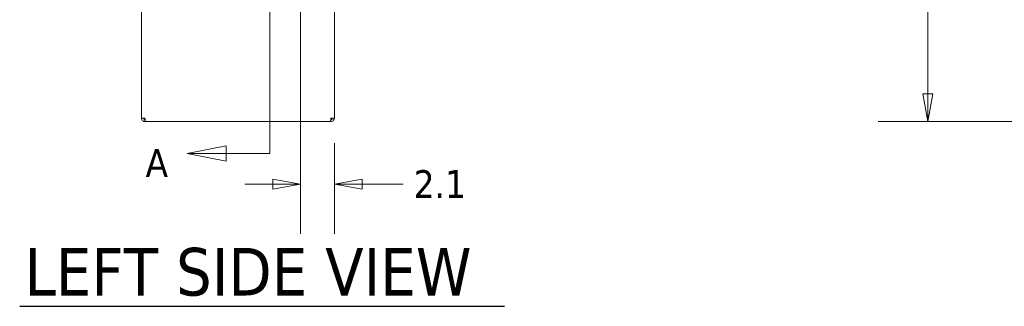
# Model space of a CAD drawing. Header units: inches. Extents: x 15 to 411, y 12 to 253.
# Tile 1 of 88: x 20 to 82, y 100 to 118. Entities that reach past the tile are written whole.
import ezdxf

# ---------------------------------------------------------------- set-up
doc = ezdxf.new("R2010")
doc.units = ezdxf.units.IN
doc.header["$LTSCALE"] = 25
doc.header["$MEASUREMENT"] = 0
doc.layers.get('0').update_dxf_attribs({"lineweight": 0})
for name, color, linetype, lineweight in [('Dimension (ANSI)', 7, 'Continuous', 5), ('Section Line (ANSI)', 7, 'Continuous', 5), ('Symbol (ANSI)', 7, 'Continuous', 5), ('Visible (ANSI)', 7, 'Continuous', 5)]:
    doc.layers.add(name, color=color, linetype=linetype, lineweight=lineweight)
doc.styles.add('Note Text (ANSI)', font='tahoma.ttf')
doc.styles.add('ROMANS', font='tahoma.ttf')
doc.styles.add('Text Style168', font='tahoma.ttf')
doc.dimstyles.new('Default (ANSI)', dxfattribs={"dimscale": 25, "dimtxt": 0.07, "dimasz": 0.07, "dimexe": 0.125, "dimexo": 0.0625, "dimgap": 0.031496, "dimtad": 0, "dimtih": 1, "dimtoh": 1, "dimrnd": 1e-08, "dimzin": 0, "dimdsep": 46, "dimtxsty": 'ROMANS', "dimblk": 'Filled-1', "dimcen": 0.09, "dimdle": 0.393701, "dimclrd": 256, "dimclre": 256, "dimclrt": 256, "dimadec": 0, "dimazin": 0, "dimtfac": 0.928571, "dimtofl": 0, "dimtmove": 0, "dimatfit": 3, "dimfxl": 0, "dimtolj": 1, "dimtzin": 0, "dimlwd": -1, "dimlwe": -1, "dimarcsym": 0})

# ---------------------------------------------------------------- blocks, each defined once
blk = doc.blocks.new('Filled-1')
at = {"color": 0}
for p, q in [((0, 0), (-1, 0.179)), ((-1, 0.179), (-1, -0.179)), ((-1, 0), (0, 0)), ((-1, -0.179), (0, 0))]:
    blk.add_line(p, q, dxfattribs=at)
at = {"color": 0, "flags": 128}
blk.add_lwpolyline([(-1, -0.179), (0, 0)], dxfattribs=at)
at = {"color": 0}
blk.add_solid([(-1, -0.179), (0, 0), (-1, 0.179), (-1, -0.179)], dxfattribs=at)
blk = doc.blocks.new('*D5')
at = {"layer": 'Defpoints', "color": 0}
for p in [(77.534, 199.077), (103.094, 199.077), (103.201, 111.952)]:
    blk.add_point(p, dxfattribs=at)
at = {"layer": 'Dimension (ANSI)'}
for p, q in [((101.531, 199.077), (74.409, 199.077)), ((77.534, 197.327), (77.534, 148.969)), ((77.534, 113.702), (77.534, 139.63)), ((101.638, 111.952), (74.409, 111.952))]:
    blk.add_line(p, q, dxfattribs=at)
at = {"layer": 'Dimension (ANSI)', "xscale": 1.75000000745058, "yscale": 1.75000000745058, "zscale": 1.75000000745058}
for p, rotation in [((77.534, 199.077), 90), ((77.534, 111.952), 270)]:
    blk.add_blockref('Filled-1', p, dxfattribs=dict(at, rotation=rotation))
at = {"layer": 'Dimension (ANSI)', "insert": (77.534, 144.299), "char_height": 1.75, "attachment_point": 5, "style": 'ROMANS'}
blk.add_mtext('\\A1;\\fTahoma|b0|i0;\\H1.7500;(87.12)\\P\\fTahoma|b0|i0;\\H1.7500;TOTAL\\P\\fTahoma|b0|i0;\\H1.7500;HEIGHT', dxfattribs=at)
blk = doc.blocks.new('*D17')
at = {"layer": 'Defpoints', "color": 0}
for p in [(38.094, 130.086), (40.219, 112.171), (38.094, 108.024)]:
    blk.add_point(p, dxfattribs=at)
at = {"layer": 'Dimension (ANSI)'}
for p, q in [((38.094, 128.523), (38.094, 104.899)), ((40.219, 110.608), (40.219, 104.899)), ((36.344, 108.024), (34.594, 108.024)), ((41.969, 108.024), (44.543, 108.024))]:
    blk.add_line(p, q, dxfattribs=at)
at = {"layer": 'Dimension (ANSI)', "xscale": 1.75000000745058, "yscale": 1.75000000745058, "zscale": 1.75000000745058}
blk.add_blockref('Filled-1', (38.094, 108.024), dxfattribs=at)
at = {"layer": 'Dimension (ANSI)', "xscale": 1.75000000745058, "yscale": 1.75000000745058, "zscale": 1.75000000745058, "rotation": 180}
blk.add_blockref('Filled-1', (40.219, 108.024), dxfattribs=at)
at = {"layer": 'Dimension (ANSI)', "insert": (46.847, 108.024), "char_height": 1.75, "attachment_point": 5, "style": 'ROMANS'}
blk.add_mtext('\\A1;2.1', dxfattribs=at)
blk = doc.blocks.new('2dTransSection1')
at = {"layer": 'Section Line (ANSI)', "linetype": 'Continuous'}
for p, q in [((1.4466, 8.1231), (1.4466, 4.3981)), ((1.3368, 4.4176), (1.2388, 4.3981)), ((1.3368, 4.3786), (1.3368, 4.4176)), ((1.4466, 4.414), (1.4466, 4.3981)), ((1.3368, 4.3981), (1.2388, 4.3981)), ((1.2388, 4.3981), (1.3368, 4.3786)), ((1.4466, 4.3981), (1.3368, 4.3981))]:
    blk.add_line(p, q, dxfattribs=at)
at = {"layer": 'Section Line (ANSI)', "linetype": 'Continuous', "flags": 128}
blk.add_lwpolyline([(1.3368, 4.4176), (1.2388, 4.3981)], dxfattribs=at)
at = {"layer": 'Section Line (ANSI)'}
blk.add_solid([(1.3368, 4.4176), (1.2388, 4.3981), (1.3368, 4.3786), (1.3368, 4.4176)], dxfattribs=at)
at = {"layer": 'Section Line (ANSI)', "insert": (1.134, 4.339), "char_height": 0.07, "attachment_point": 7, "style": 'Note Text (ANSI)'}
blk.add_mtext('A', dxfattribs=at)

msp = doc.modelspace()

# ---------------------------------------------------------------- linework, layer by layer
at = {"layer": 'Symbol (ANSI)', "lineweight": 30}
msp.add_line((20.4348, 100.32664), (50.92345, 100.32664), dxfattribs=at)
at = {"layer": 'Visible (ANSI)'}
for p, q in [((28.09351, 112.17064), (28.09351, 126.73314)), ((40.21851, 126.73314), (40.21851, 112.17064)), ((28.31226, 112.17064), (28.09351, 112.17064)), ((28.31226, 112.07689), (28.31849, 112.07689)), ((28.31226, 112.07689), (28.31226, 111.95189)), ((39.99976, 112.07689), (39.99353, 112.07689)), ((40.21851, 112.17064), (39.99976, 112.17064)), ((39.99976, 112.07689), (39.99976, 111.95189)), ((28.31226, 111.95189), (28.33435, 111.95189)), ((39.97766, 111.95189), (28.33435, 111.95189)), ((39.97766, 111.95189), (39.99976, 111.95189))]:
    msp.add_line(p, q, dxfattribs=at)
for points, knots in [([(28.09351, 112.17064), (28.09351, 112.10413), (28.12576, 112.03837), (28.17835, 111.99766), (28.21633, 111.96826), (28.26422, 111.95189), (28.31226, 111.95189)], [0, 0, 0, 0, 0.91202272, 0.91202272, 0.91202272, 1.57079633, 1.57079633, 1.57079633, 1.57079633]), ([(28.21851, 112.17064), (28.21851, 112.13541), (28.2402, 112.10108), (28.27202, 112.08596), (28.28454, 112.08001), (28.29839, 112.07689), (28.31226, 112.07689)], [0, 0, 0, 0, 1.12719708, 1.12719708, 1.12719708, 1.57079633, 1.57079633, 1.57079633, 1.57079633]), ([(28.33435, 111.95189), (28.33008, 111.95189), (28.3258, 111.98414), (28.32152, 112.03673), (28.31843, 112.07471), (28.31535, 112.1226), (28.31226, 112.17064)], [0, 0, 0, 0, 0.91202272, 0.91202272, 0.91202272, 1.57079633, 1.57079633, 1.57079633, 1.57079633]), ([(39.99976, 112.17064), (39.99548, 112.10413), (39.9912, 112.03837), (39.98693, 111.99766), (39.98384, 111.96826), (39.98075, 111.95189), (39.97766, 111.95189)], [0, 0, 0, 0, 0.91202272, 0.91202272, 0.91202272, 1.57079633, 1.57079633, 1.57079633, 1.57079633]), ([(39.99976, 111.95189), (40.06626, 111.95189), (40.13202, 111.98414), (40.17273, 112.03673), (40.20214, 112.07471), (40.21851, 112.1226), (40.21851, 112.17064)], [0, 0, 0, 0, 0.91202272, 0.91202272, 0.91202272, 1.57079633, 1.57079633, 1.57079633, 1.57079633]), ([(40.09351, 112.17064), (40.09351, 112.13541), (40.07181, 112.10108), (40.03999, 112.08596), (40.02747, 112.08001), (40.01362, 112.07689), (39.99976, 112.07689)], [0, 0, 0, 0, 1.12719708, 1.12719708, 1.12719708, 1.57079633, 1.57079633, 1.57079633, 1.57079633])]:
    msp.add_open_spline(points, degree=3, knots=knots, dxfattribs=at)

# ---------------------------------------------------------------- block references
at = {"layer": 'Section Line (ANSI)', "xscale": 25, "yscale": 25, "zscale": 25}
msp.add_blockref('2dTransSection1', (0, 0), dxfattribs=at)

# ---------------------------------------------------------------- texts
at = {"layer": 'Symbol (ANSI)', "insert": (20.7348, 100.94815), "char_height": 3, "attachment_point": 7, "style": 'Text Style168'}
msp.add_mtext('LEFT SIDE VIEW', dxfattribs=at)

# ---------------------------------------------------------------- dimensions: what is measured, and where the dimension line sits
at = {"layer": 'Dimension (ANSI)'}
dim = msp.add_linear_dim(base=(77.5344955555, 199.0768856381), p1=(103.2008143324, 111.9518856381), p2=(103.0939672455, 199.0768856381), angle=90, text='\\fTahoma|b0|i0;\\H1.7500;(<>)\\P\\fTahoma|b0|i0;\\H1.7500;TOTAL\\P\\fTahoma|b0|i0;\\H1.7500;HEIGHT', dimstyle='Default (ANSI)', override={"dimgap": 0.031496, "dimdec": 2, "dimtol": 0, "dimlim": 0, "dimtp": 0, "dimtm": 0, "dimtdec": 2, "dimatfit": 1}, dxfattribs=at)
dim.commit()
dim.dimension.update_dxf_attribs({"geometry": '*D5', "text_midpoint": (77.5344955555, 144.299097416), "dimtype": 160})
dim = msp.add_linear_dim(base=(38.09351, 108.02426), p1=(40.21851, 112.17064), p2=(38.09351, 130.08589), angle=180, dimstyle='Default (ANSI)', override={"dimgap": 0.031496, "dimtih": 0, "dimtoh": 0, "dimdec": 1, "dimtol": 0, "dimlim": 0, "dimtp": 0, "dimtm": 0, "dimtdec": 1, "dimatfit": 1}, dxfattribs=at)
dim.commit()
dim.dimension.update_dxf_attribs({"geometry": '*D17', "text_midpoint": (46.84722, 108.02426), "dimtype": 160})

doc.saveas('drawing.dxf')
